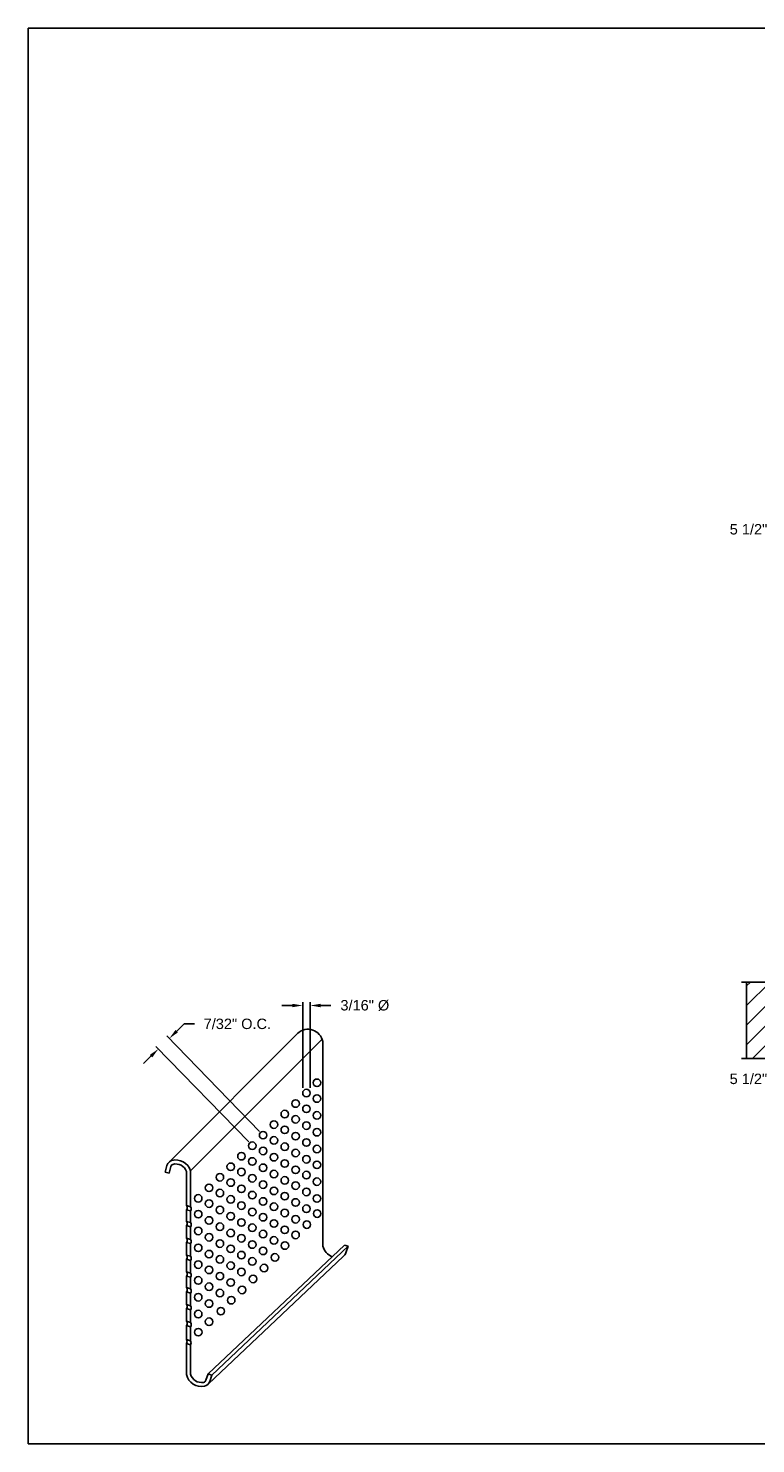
# Model space of a CAD drawing. Header units: inches. Extents: x 169.6 to 213.8, y 195 to 266.5.
# Tile 47 of 50: x 169.6 to 176.2, y 253.2 to 265.9. Entities that reach past the tile are written whole.
import ezdxf

# ---------------------------------------------------------------- set-up
doc = ezdxf.new("R2010")
doc.units = ezdxf.units.IN
doc.header["$LTSCALE"] = 0.25
doc.header["$MEASUREMENT"] = 0
for name, color, linetype in [('ANNOTATIONS', 1, 'Continuous'), ('DETAILS', 4, 'Continuous'), ('PUSH UP', 7, 'Continuous')]:
    doc.layers.add(name, color=color, linetype=linetype)
doc.styles.add('ARIAL', font='arial.ttf', dxfattribs={"height": 0.09375})
doc.dimstyles.new('STANDARD$0', dxfattribs={"dimtxt": 0.09375, "dimasz": 0.09375, "dimexe": 0.03125, "dimexo": 0.046875, "dimgap": 0.09, "dimtad": 0, "dimtih": 1, "dimtoh": 1, "dimdec": 4, "dimzin": 0, "dimdsep": 46, "dimtxsty": 'ARIAL', "dimcen": 0.09, "dimadec": 0, "dimazin": 0, "dimtfac": 1, "dimtdec": 4, "dimtofl": 0, "dimtmove": 0, "dimatfit": 1, "dimfxl": 1, "dimtolj": 1, "dimtzin": 0, "dimarcsym": 0})

# ---------------------------------------------------------------- blocks, each defined once
blk = doc.blocks.new('*D65')
at = {"layer": 'ANNOTATIONS', "color": 0, "lineweight": -2, "transparency": 16777216}
for p, q in [((176.605, 256.698), (176.605, 256.425)), ((177.025, 256.723), (177.025, 256.425)), ((176.511, 256.456), (176.358, 256.456)), ((177.119, 256.456), (177.212, 256.456))]:
    blk.add_line(p, q, dxfattribs=at)
at = {"layer": 'ANNOTATIONS', "color": 0, "transparency": 16777216}
for points in [[(176.511, 256.471), (176.511, 256.44), (176.605, 256.456)], [(177.119, 256.471), (177.119, 256.44), (177.025, 256.456)]]:
    blk.add_solid(points, dxfattribs=at)
at = {"layer": 'defpoints', "color": 0, "transparency": 16777216}
for p in [(176.605, 256.745), (177.025, 256.77), (176.605, 256.456)]:
    blk.add_point(p, dxfattribs=at)
at = {"layer": 'ANNOTATIONS', "color": 0, "transparency": 16777216, "insert": (176.105, 256.456), "char_height": 0.0938, "attachment_point": 5, "style": 'ARIAL'}
blk.add_mtext('\\A1;5 1/2"', dxfattribs=at)
blk = doc.blocks.new('*D68')
at = {"layer": 'ANNOTATIONS', "color": 0, "lineweight": -2, "transparency": 16777216}
for p, q in [((176.572, 262.964), (176.572, 261.37)), ((177.025, 261.968), (177.025, 261.37)), ((176.479, 261.401), (176.359, 261.401)), ((177.119, 261.401), (177.212, 261.401))]:
    blk.add_line(p, q, dxfattribs=at)
at = {"layer": 'ANNOTATIONS', "color": 0, "transparency": 16777216}
for points in [[(176.479, 261.417), (176.479, 261.386), (176.572, 261.401)], [(177.119, 261.417), (177.119, 261.386), (177.025, 261.401)]]:
    blk.add_solid(points, dxfattribs=at)
at = {"layer": 'defpoints', "color": 0, "transparency": 16777216}
for p in [(176.572, 263.011), (177.025, 262.015), (176.572, 261.401)]:
    blk.add_point(p, dxfattribs=at)
at = {"layer": 'ANNOTATIONS', "color": 0, "transparency": 16777216, "insert": (176.106, 261.401), "char_height": 0.0938, "attachment_point": 5, "style": 'ARIAL'}
blk.add_mtext('\\A1;5 1/2"', dxfattribs=at)
blk = doc.blocks.new('*D72')
at = {"layer": 'ANNOTATIONS', "color": 0, "lineweight": -2, "transparency": 16777216}
for p, q in [((172.091, 256.376), (172.091, 257.148)), ((172.159, 256.376), (172.159, 257.148)), ((171.997, 257.117), (171.904, 257.117)), ((172.252, 257.117), (172.346, 257.117))]:
    blk.add_line(p, q, dxfattribs=at)
at = {"layer": 'ANNOTATIONS', "color": 0, "transparency": 16777216}
for points in [[(171.997, 257.132), (171.997, 257.101), (172.091, 257.117)], [(172.252, 257.132), (172.252, 257.101), (172.159, 257.117)]]:
    blk.add_solid(points, dxfattribs=at)
at = {"layer": 'defpoints', "color": 0, "transparency": 16777216}
for p in [(172.159, 257.117), (172.091, 256.329), (172.159, 256.329)]:
    blk.add_point(p, dxfattribs=at)
at = {"layer": 'ANNOTATIONS', "color": 0, "transparency": 16777216, "insert": (172.651, 257.117), "char_height": 0.09375, "attachment_point": 5, "style": 'ARIAL'}
blk.add_mtext('\\A1;3/16" %%C', dxfattribs=at)
blk = doc.blocks.new('*D73')
at = {"layer": 'ANNOTATIONS', "color": 0, "lineweight": -2, "transparency": 16777216}
for p, q in [((170.957, 256.886), (171.024, 256.951)), ((171.024, 256.951), (171.118, 256.951)), ((171.605, 255.889), (170.77, 256.748)), ((171.702, 255.984), (170.868, 256.843)), ((170.725, 256.66), (170.658, 256.595))]:
    blk.add_line(p, q, dxfattribs=at)
at = {"layer": 'ANNOTATIONS', "color": 0, "transparency": 16777216}
for points in [[(170.946, 256.897), (170.968, 256.875), (170.89, 256.82)], [(170.714, 256.672), (170.736, 256.649), (170.792, 256.726)]]:
    blk.add_solid(points, dxfattribs=at)
at = {"layer": 'defpoints', "color": 0, "transparency": 16777216}
for p in [(170.89, 256.82), (171.637, 255.855), (171.735, 255.95)]:
    blk.add_point(p, dxfattribs=at)
at = {"layer": 'ANNOTATIONS', "color": 0, "transparency": 16777216, "insert": (171.503, 256.951), "char_height": 0.09375, "width": 0.88829, "attachment_point": 5, "style": 'ARIAL'}
blk.add_mtext('\\A1;7/32" O.C.', dxfattribs=at)

msp = doc.modelspace()

# ---------------------------------------------------------------- hatches: boundary and pattern name
at = {"layer": 'PUSH UP'}
h = msp.add_hatch(dxfattribs=at)
h.set_pattern_fill('ANSI31', color=256, style=0)
h.set_pattern_definition([(45, (-17.07342, 2.0819), (-0.08838835, 0.08838835), [])])
h.paths.add_polyline_path([(176.32635, 257.26298), (176.32635, 257.32709), (176.08914, 257.32709), (176.08914, 256.63959), (176.32635, 256.63959), (176.32635, 256.57548), (176.37325, 256.71755), (176.37325, 256.63959), (176.60477, 256.63959), (176.60477, 257.32709), (176.37325, 257.32709), (176.37325, 257.40505)])

# ---------------------------------------------------------------- linework, layer by layer
at = {"layer": 'defpoints'}
msp.add_lwpolyline([(189.08986, 253.17405), (169.61998, 253.17405), (169.61998, 265.90916), (189.08986, 265.90916)], close=True, dxfattribs=at)
at = {"layer": 'DETAILS'}
for p, q in [((170.89028, 255.71029), (172.04637, 256.86653)), ((171.08133, 255.62783), (172.26697, 256.81363)), ((170.8876, 255.6075), (170.85279, 255.61667)), ((171.08133, 255.62783), (171.08133, 255.44731)), ((171.08133, 255.62783), (171.08133, 255.30532)), ((171.08133, 255.2682), (171.08133, 255.16333)), ((171.08133, 255.12621), (171.08133, 255.01187)), ((171.08133, 254.97475), (171.08133, 254.86042)), ((171.23971, 253.80359), (172.46642, 254.9617)), ((172.46642, 254.9617), (172.5005, 254.9501)), ((171.24261, 253.71336), (172.45649, 254.85936)), ((171.27378, 253.79199), (172.5005, 254.9501)), ((171.08133, 254.8233), (171.08133, 254.70896)), ((171.08133, 254.67184), (171.08133, 254.56697)), ((171.08133, 254.52985), (171.08133, 254.41551)), ((171.08133, 254.37839), (171.08133, 254.34076)), ((171.23971, 253.80359), (171.27378, 253.79199))]:
    msp.add_line(p, q, dxfattribs=at)
at = {"layer": 'DETAILS', "linetype": 'Continuous'}
for p, q in [((172.27257, 256.79264), (172.27257, 256.60351)), ((172.27257, 256.60351), (172.27257, 256.23219)), ((172.27257, 256.34827), (172.27257, 254.95157)), ((170.85279, 255.61667), (170.86838, 255.67586)), ((170.8876, 255.6075), (170.90319, 255.66668)), ((171.04533, 255.62214), (171.04533, 255.57952)), ((171.04533, 255.62214), (171.04533, 255.31628)), ((171.04533, 255.57952), (171.04533, 255.45828)), ((171.04533, 255.31628), (171.08133, 255.30532)), ((171.04533, 255.27916), (171.08133, 255.2682)), ((171.04533, 255.27916), (171.04533, 255.17429)), ((171.04533, 255.17429), (171.08133, 255.16333)), ((171.04533, 255.13717), (171.08133, 255.12621)), ((171.04533, 255.13717), (171.04533, 255.02283)), ((171.04533, 255.02283), (171.08133, 255.01187)), ((171.04533, 254.98572), (171.08133, 254.97475)), ((171.04533, 254.98572), (171.04533, 254.87138)), ((171.04533, 254.87138), (171.08133, 254.86042)), ((171.04533, 254.83426), (171.08133, 254.8233)), ((171.04533, 254.83426), (171.04533, 254.71992)), ((172.5005, 254.9501), (172.48076, 254.89216)), ((171.04533, 254.71992), (171.08133, 254.70896)), ((171.04533, 254.6828), (171.08133, 254.67184)), ((171.04533, 254.6828), (171.04533, 254.57793)), ((171.04533, 254.57793), (171.08133, 254.56697)), ((171.04533, 254.54081), (171.08133, 254.52985)), ((171.04533, 254.54081), (171.04533, 254.42647)), ((171.04533, 254.42647), (171.08133, 254.41551)), ((171.04533, 254.38935), (171.08133, 254.37839)), ((171.04533, 254.38935), (171.04533, 254.27501)), ((171.08133, 254.37839), (171.08133, 254.26405)), ((171.04533, 254.27501), (171.08133, 254.26405)), ((171.04533, 254.23789), (171.08133, 254.22693)), ((171.04533, 254.23789), (171.04533, 254.11039)), ((171.08133, 254.22693), (171.08133, 254.09943)), ((171.04533, 254.11581), (171.04533, 254.11039)), ((171.04533, 254.11039), (171.08133, 254.09943)), ((171.04533, 254.07522), (171.08133, 254.06426)), ((171.04533, 254.07522), (171.04533, 253.79563)), ((171.08133, 254.10485), (171.08133, 254.09943)), ((171.08133, 254.06426), (171.08133, 253.80012)), ((171.23971, 253.80359), (171.21997, 253.74566)), ((171.27378, 253.79199), (171.25405, 253.73405))]:
    msp.add_line(p, q, dxfattribs=at)
at = {"layer": 'DETAILS'}
for centre in [(172.12484, 256.32919), (172.21981, 256.42144), (172.02729, 256.23446), (172.21981, 256.27945), (171.92978, 256.13971), (172.02729, 256.09247), (172.12484, 256.1872), (172.21981, 256.12799), (171.73472, 255.95023), (171.83223, 256.04498), (171.92978, 255.99772), (172.12484, 256.03574), (172.21981, 255.97653), (171.63717, 255.85549), (171.83223, 255.90298), (171.92978, 255.84626), (172.02729, 255.94101), (172.12484, 255.88429), (172.21981, 255.82508), (171.53967, 255.76075), (171.63717, 255.7135), (171.73472, 255.80824), (171.83223, 255.75153), (171.92978, 255.6948), (172.02729, 255.78955), (172.12484, 255.73283), (171.34562, 255.57099), (171.44313, 255.66574), (171.53967, 255.61876), (171.63717, 255.56204), (171.73472, 255.65678), (171.83223, 255.60007), (172.02729, 255.63809), (172.12484, 255.59084), (172.21981, 255.68308), (171.24807, 255.47626), (171.44313, 255.52375), (171.53967, 255.4673), (171.73472, 255.50532), (171.83223, 255.44861), (171.92978, 255.54335), (172.02729, 255.4961), (172.12484, 255.43938), (172.21981, 255.53163), (171.15056, 255.38151), (171.24807, 255.33427), (171.34562, 255.429), (171.44313, 255.37229), (171.53967, 255.31584), (171.63717, 255.41059), (171.73472, 255.35386), (171.83223, 255.30662), (171.92978, 255.40135), (172.02729, 255.34464), (172.21981, 255.38017), (171.15056, 255.23952), (171.24807, 255.18281), (171.34562, 255.27754), (171.44313, 255.22083), (171.63717, 255.25913), (171.73472, 255.21187), (171.92978, 255.2499), (172.02729, 255.19319), (172.12484, 255.28792), (172.22154, 255.24455), (171.15056, 255.08806), (171.34562, 255.12609), (171.44313, 255.06938), (171.53967, 255.16438), (171.63717, 255.11714), (171.73472, 255.06042), (171.83223, 255.15516), (171.92978, 255.09844), (172.02691, 255.0525), (172.12816, 255.14524), (171.15056, 254.9366), (171.24807, 255.03135), (171.34562, 254.97463), (171.44313, 254.92738), (171.53967, 255.02239), (171.63717, 254.96568), (171.83223, 255.0037), (171.93128, 254.95694), (171.24807, 254.87989), (171.34562, 254.83264), (171.53967, 254.87093), (171.63717, 254.81422), (171.73472, 254.90896), (171.84128, 254.85014), (171.15056, 254.78515), (171.24807, 254.7379), (171.34562, 254.68118), (171.44313, 254.77593), (171.53967, 254.71948), (171.74284, 254.75458), (171.15056, 254.64316), (171.24807, 254.58644), (171.44313, 254.62447), (171.54534, 254.55747), (171.64441, 254.65621), (171.15056, 254.4917), (171.24807, 254.43499), (171.34562, 254.52972), (171.44753, 254.4651), (171.15056, 254.34024), (171.35387, 254.36628), (171.15072, 254.17779), (171.24784, 254.27117)]:
    msp.add_circle(centre, 0.03382, dxfattribs=at)
at = {"layer": 'DETAILS', "linetype": 'Continuous'}
for centre, radius, start, end in [((172.13903, 256.76701), 0.13598, 10.863278, 133.0071), ((170.93329, 255.65875), 0.06712, 94.455994, 165.238447), ((170.9478, 255.58776), 0.13942, 16.704085, 105.097725), ((170.93329, 255.65875), 0.03112, 94.455994, 165.238447), ((170.9478, 255.58776), 0.10342, 19.418795, 105.097725), ((172.40776, 254.98564), 0.13942, 194.145321, 247.788284), ((172.41723, 254.9138), 0.06712, 305.80078, 341.192006), ((171.18105, 253.82753), 0.13942, 193.229519, 280.202105), ((171.18105, 253.82753), 0.10342, 195.372354, 279.63584), ((171.19052, 253.75569), 0.03112, 284.601501, 341.192006), ((171.19052, 253.75569), 0.06712, 283.113693, 341.192006)]:
    msp.add_arc(centre, radius, start, end, dxfattribs=at)
at = {"layer": 'DETAILS'}
for centre, start, end in [((171.01706, 255.29772), 326.718605, 33.281395), ((171.05306, 255.28676), 326.718605, 33.281395), ((171.01706, 255.15573), 326.718605, 33.281395), ((171.05306, 255.14477), 326.718605, 33.281395), ((171.01706, 255.00427), 326.718605, 33.281395), ((171.05306, 254.99331), 326.718605, 33.281395), ((171.01706, 254.85282), 326.718605, 33.281395), ((171.05306, 254.84186), 326.718605, 33.281395), ((171.01706, 254.70136), 326.718605, 33.281395), ((171.05306, 254.6904), 326.718605, 33.281395), ((171.01706, 254.55937), 326.718605, 33.281395), ((171.05306, 254.54841), 326.718605, 33.281395), ((171.01706, 254.40791), 326.718605, 33.281395), ((171.05306, 254.39695), 326.718605, 33.281395), ((171.01706, 254.25645), 326.718605, 33.281395), ((171.05306, 254.24549), 326.718605, 33.281395), ((171.01644, 254.0928), 328.671459, 31.328541), ((171.05244, 254.08184), 328.671459, 31.328541)]:
    msp.add_arc(centre, 0.03382, start, end, dxfattribs=at)
at = {"layer": 'PUSH UP', "linetype": 'Continuous'}
for p, q in [((176.32635, 257.32709), (176.04227, 257.32709)), ((176.32635, 256.63959), (176.04227, 256.63959))]:
    msp.add_line(p, q, dxfattribs=at)
at = {"layer": 'PUSH UP'}
msp.add_line((176.08914, 256.63959), (176.08914, 257.32709), dxfattribs=at)

# ---------------------------------------------------------------- dimensions: what is measured, and where the dimension line sits
at = {"layer": 'ANNOTATIONS'}
for base, p1, p2, picture, middle in [((176.57241, 261.40143), (177.02484, 262.01481), (176.57241, 263.01068), '*D68', (176.10598, 261.40143)), ((176.60477, 256.45587), (177.02484, 256.77029), (176.60477, 256.74516), '*D65', (176.10477, 256.45587))]:
    dim = msp.add_linear_dim(base=base, p1=p1, p2=p2, angle=180, text='5 1/2"', dimstyle='STANDARD$0', dxfattribs=at)
    dim.commit()
    dim.dimension.update_dxf_attribs({"geometry": picture, "text_midpoint": middle, "dimtype": 160})
dim = msp.add_linear_dim(base=(172.15866, 257.11651), p1=(172.09102, 256.32919), p2=(172.15866, 256.32919), text='3/16" %%C', dimstyle='STANDARD$0', dxfattribs=at)
dim.commit()
dim.dimension.update_dxf_attribs({"geometry": '*D72', "text_midpoint": (172.65081, 257.11651), "dimtype": 160})
dim = msp.add_aligned_dim(p1=(171.63717, 255.85549), p2=(171.73472, 255.95023), distance=1.21302, text='7/32" O.C.', dimstyle='STANDARD$0', dxfattribs=at)
dim.commit()
dim.dimension.update_dxf_attribs({"geometry": '*D73', "text_midpoint": (171.50263, 256.95106)})

doc.saveas('drawing.dxf')
